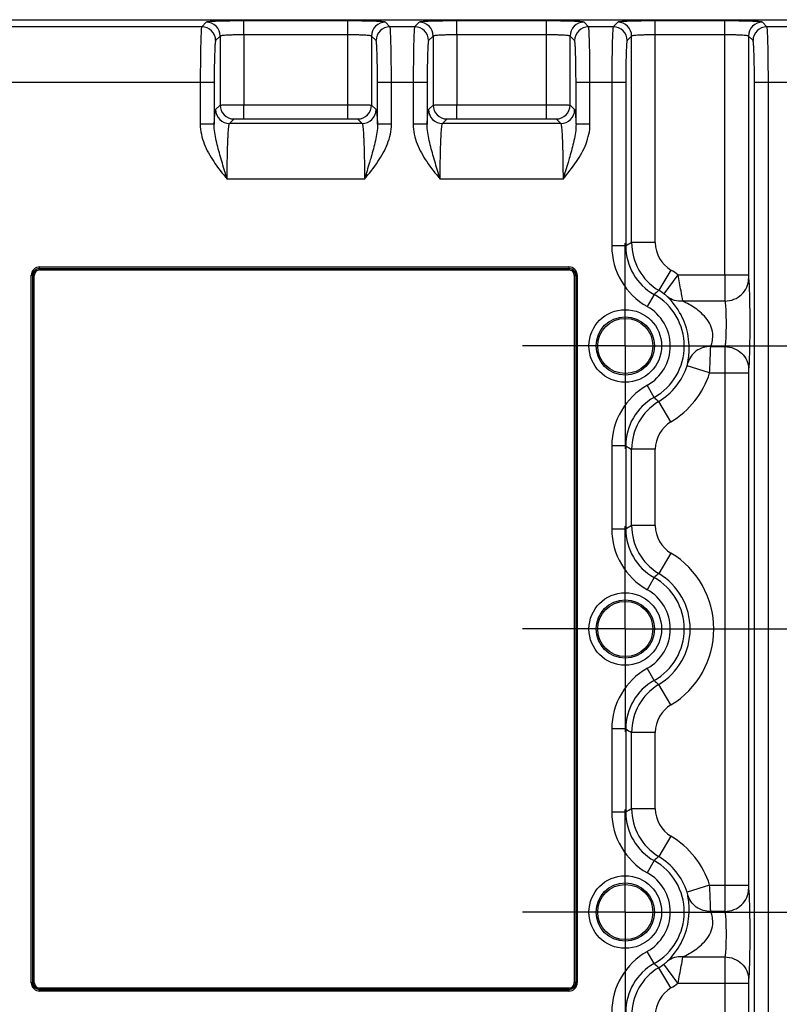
# Model space of a CAD drawing. Header units: inches. Extents: x 0 to 34, y 0 to 22.
# Tile 76 of 145: x 12.5 to 14.6, y 3.8 to 6.6. Entities that reach past the tile are written whole.
import ezdxf

# ---------------------------------------------------------------- set-up
doc = ezdxf.new("R2010")
doc.units = ezdxf.units.IN
doc.header["$LTSCALE"] = 1.87
doc.header["$MEASUREMENT"] = 0
doc.linetypes.add('CENTER', pattern=[0.6, 0.375, -0.075, 0.075, -0.075])
doc.layers.get('0').update_dxf_attribs({"linetype": 'CONTINUOUS'})
doc.layers.add('02___PRT_ALL_AXES', color=7, linetype='CONTINUOUS')
doc.layers.add('DIMENSIONS', color=7, linetype='CONTINUOUS')
doc.styles.get("Standard").update_dxf_attribs({"font": 'txt', "width": 0.8})
doc.dimstyles.new('DIMSTYLE_2', dxfattribs={"dimtxt": 0.125, "dimasz": 0.18, "dimexe": 0.125, "dimexo": 0.0625, "dimgap": 0.0625, "dimtad": 0, "dimtih": 1, "dimtoh": 1, "dimzin": 4, "dimdsep": 46, "dimtxsty": 'STANDARD', "dimblk": '_FILLED', "dimblk1": '_FILLED', "dimblk2": '_FILLED', "dimcen": 0.09, "dimadec": 0, "dimazin": 0, "dimtp": 0.01, "dimtm": 0.01, "dimtfac": 1, "dimtofl": 0, "dimtmove": 0, "dimatfit": 3, "dimldrblk": '_FILLED', "dimfxl": 1, "dimtolj": 1, "dimtzin": 4, "dimarcsym": 0})

# ---------------------------------------------------------------- blocks, each defined once
blk = doc.blocks.new('_FILLED')
at = {"color": 0, "linetype": 'BYBLOCK'}
blk.add_solid([(0, 0), (-1, 0.174), (-1, -0.174)], dxfattribs=at)
blk = doc.blocks.new('*D11')
at = {"layer": 'DIMENSIONS', "color": 2, "linetype": 'CONTINUOUS'}
for p, q in [((11.287, 4.6696), (11.287, 0.7838)), ((24.2338, 3.1965), (24.2338, 0.7838)), ((11.287, 0.9088), (17.0354, 0.9088)), ((24.2338, 0.9088), (18.4854, 0.9088))]:
    blk.add_line(p, q, dxfattribs=at)
at = {"layer": 'DIMENSIONS', "color": 2, "linetype": 'CONTINUOUS', "xscale": 0.18, "yscale": 0.18, "zscale": 0.18, "rotation": 180}
blk.add_blockref('_FILLED', (11.287, 0.9088), dxfattribs=at)
at = {"layer": 'DIMENSIONS', "color": 2, "linetype": 'CONTINUOUS', "xscale": 0.18, "yscale": 0.18, "zscale": 0.18}
blk.add_blockref('_FILLED', (24.2338, 0.9088), dxfattribs=at)
at = {"layer": 'DIMENSIONS', "color": 2, "linetype": 'CONTINUOUS', "insert": (17.7604, 0.9713), "char_height": 0.125, "width": 1.325, "attachment_point": 2, "line_spacing_factor": 0.9}
blk.add_mtext('12.95{\\Ftxt.shx;\\W1.000000;\\H0.125000; }[328.9]', dxfattribs=at)

msp = doc.modelspace()

# ---------------------------------------------------------------- linework, layer by layer
at = {"color": 7, "linetype": 'CONTINUOUS'}
for p, q in [((12.4449, 6.6152), (24.1229, 6.6152)), ((13.0014, 6.5953), (12.4449, 6.5953)), ((13.0142, 6.6081), (13.0014, 6.5953)), ((13.1204, 6.5723), (13.1204, 6.6117)), ((13.4145, 6.6117), (13.1204, 6.6117)), ((13.4145, 6.3747), (13.4145, 6.6117)), ((13.5335, 6.5953), (13.5207, 6.6081)), ((13.6032, 6.5953), (13.5335, 6.5953)), ((13.6159, 6.6081), (13.6032, 6.5953)), ((13.7222, 6.5723), (13.7222, 6.6117)), ((13.9755, 6.6117), (13.7222, 6.6117)), ((13.9755, 6.3354), (13.9755, 6.6117)), ((14.0945, 6.5953), (14.0818, 6.6081)), ((14.1642, 6.5953), (14.0945, 6.5953)), ((14.177, 6.6081), (14.1642, 6.5953)), ((14.2832, 5.9852), (14.2832, 6.6117)), ((14.4797, 6.6117), (14.2832, 6.6117)), ((14.4797, 5.8943), (14.4797, 6.6117)), ((14.5987, 6.5953), (14.5859, 6.6081)), ((14.6684, 6.5953), (14.5987, 6.5953)), ((13.0535, 6.5687), (13.0408, 6.556)), ((13.0535, 6.5687), (13.0535, 6.3738)), ((13.1204, 6.5723), (13.1204, 6.3747)), ((13.4145, 6.5723), (13.1204, 6.5723)), ((13.4814, 6.5687), (13.4814, 6.3738)), ((13.4941, 6.556), (13.4814, 6.5687)), ((13.6553, 6.5687), (13.6425, 6.556)), ((13.6553, 6.5687), (13.6553, 6.3738)), ((13.7222, 6.5723), (13.7222, 6.3747)), ((13.9755, 6.5723), (13.7222, 6.5723)), ((14.0424, 6.3738), (14.0424, 6.5687)), ((14.0552, 6.556), (14.0424, 6.5687)), ((14.2163, 6.5687), (14.2036, 6.556)), ((14.2163, 5.9852), (14.2163, 6.5687)), ((14.4797, 6.5723), (14.2832, 6.5723)), ((14.5466, 6.5687), (14.5466, 5.8943)), ((14.5593, 6.556), (14.5466, 6.5687)), ((13.0368, 6.438), (12.4449, 6.438)), ((12.9974, 6.438), (12.9974, 6.3197)), ((13.0368, 6.438), (13.0368, 6.3197)), ((13.4981, 6.3197), (13.4981, 6.438)), ((13.6386, 6.438), (13.4981, 6.438)), ((13.5375, 6.3197), (13.5375, 6.438)), ((13.5992, 6.438), (13.5992, 6.3197)), ((13.6386, 6.438), (13.6386, 6.3197)), ((14.0591, 6.3197), (14.0591, 6.438)), ((14.1996, 6.438), (14.0591, 6.438)), ((14.0985, 6.3197), (14.0985, 6.438)), ((14.1602, 6.438), (14.1602, 5.9756)), ((14.1996, 6.438), (14.1996, 5.9756)), ((14.5633, 3.3482), (14.5633, 6.438)), ((14.7037, 6.438), (14.5633, 6.438)), ((14.6026, 3.3482), (14.6026, 6.438)), ((13.0408, 6.3611), (13.0535, 6.3738)), ((13.1204, 6.3354), (13.1204, 6.3747)), ((13.1204, 6.3747), (13.4145, 6.3747)), ((13.4145, 6.3354), (13.4145, 6.3747)), ((13.4814, 6.3738), (13.4941, 6.3611)), ((13.6425, 6.3611), (13.6553, 6.3738)), ((13.7222, 6.3354), (13.7222, 6.3747)), ((13.7222, 6.3747), (13.9755, 6.3747)), ((14.0424, 6.3738), (14.0552, 6.3611)), ((13.0368, 6.3197), (12.9974, 6.3197)), ((13.0801, 6.3217), (13.0929, 6.3345)), ((13.4548, 6.3217), (13.0801, 6.3217)), ((13.1204, 6.3354), (13.4145, 6.3354)), ((13.442, 6.3345), (13.4548, 6.3217)), ((13.5375, 6.3197), (13.4981, 6.3197)), ((13.6386, 6.3197), (13.5992, 6.3197)), ((13.6819, 6.3217), (13.6946, 6.3345)), ((14.0158, 6.3217), (13.6819, 6.3217)), ((13.7222, 6.3354), (13.9755, 6.3354)), ((14.0031, 6.3345), (14.0158, 6.3217)), ((14.0985, 6.3197), (14.0591, 6.3197)), ((13.4614, 6.1643), (13.0735, 6.1643)), ((14.0224, 6.1643), (13.6753, 6.1643)), ((14.2832, 5.9852), (14.2163, 5.9852)), ((14.1996, 5.9756), (14.1602, 5.9756)), ((12.5436, 5.9124), (12.5436, 5.9164)), ((12.5436, 5.9164), (14.0392, 5.9164)), ((12.5436, 5.9124), (12.5442, 5.9119)), ((12.5436, 5.9124), (14.0392, 5.9124)), ((12.5442, 5.9079), (12.5442, 5.9119)), ((12.5442, 5.9119), (14.0386, 5.9119)), ((12.5442, 5.9079), (14.0386, 5.9079)), ((14.0392, 5.9124), (14.0386, 5.9119)), ((14.0386, 5.9119), (14.0386, 5.9079)), ((14.0392, 5.9164), (14.0392, 5.9124)), ((14.3271, 5.9076), (14.2927, 5.8503)), ((12.52, 3.8933), (12.52, 5.8928)), ((12.52, 5.8928), (12.524, 5.8928)), ((12.524, 3.8933), (12.524, 5.8928)), ((12.524, 5.8928), (12.5245, 5.8922)), ((12.5245, 3.8939), (12.5245, 5.8922)), ((12.5245, 5.8922), (12.5285, 5.8922)), ((12.5285, 3.8939), (12.5285, 5.8922)), ((14.0543, 5.8922), (14.0543, 3.8939)), ((14.0543, 5.8922), (14.0582, 5.8922)), ((14.0588, 5.8928), (14.0582, 5.8922)), ((14.0582, 5.8922), (14.0582, 3.8939)), ((14.0588, 5.8928), (14.0588, 3.8933)), ((14.0588, 5.8928), (14.0627, 5.8928)), ((14.0627, 5.8928), (14.0627, 3.8933)), ((14.3471, 5.8943), (14.3073, 5.8405)), ((14.3471, 5.8943), (14.5466, 5.8943)), ((14.2799, 5.8384), (14.2606, 5.8041)), ((14.48, 5.8199), (14.3607, 5.8199)), ((14.4397, 5.6912), (14.48, 5.6912)), ((14.48, 5.6912), (14.4797, 5.6169)), ((14.4367, 5.6169), (14.373, 5.6372)), ((14.5469, 5.628), (14.5466, 5.6169)), ((14.4367, 5.6169), (14.5466, 5.6169)), ((14.4797, 5.6169), (14.4797, 4.1693)), ((14.5466, 5.6169), (14.5466, 4.1693)), ((14.2799, 5.5477), (14.2606, 5.582)), ((14.3271, 5.4785), (14.2927, 5.5358)), ((14.1602, 5.4105), (14.1602, 5.1756)), ((14.1996, 5.4105), (14.1602, 5.4105)), ((14.1996, 5.4105), (14.1996, 5.1756)), ((14.2163, 5.1852), (14.2163, 5.4009)), ((14.2832, 5.4009), (14.2163, 5.4009)), ((14.2832, 5.1852), (14.2832, 5.4009)), ((14.2832, 5.1852), (14.2163, 5.1852)), ((14.1996, 5.1756), (14.1602, 5.1756)), ((14.3271, 5.1076), (14.2927, 5.0503)), ((14.2799, 5.0384), (14.2606, 5.0041)), ((14.2799, 4.7477), (14.2606, 4.782)), ((14.3271, 4.6785), (14.2927, 4.7358)), ((14.1602, 4.6105), (14.1602, 4.3756)), ((14.1996, 4.6105), (14.1602, 4.6105)), ((14.1996, 4.6105), (14.1996, 4.3756)), ((14.2163, 4.3852), (14.2163, 4.6009)), ((14.2832, 4.6009), (14.2163, 4.6009)), ((14.2832, 4.3852), (14.2832, 4.6009)), ((14.1996, 4.3756), (14.1602, 4.3756)), ((14.2832, 4.3852), (14.2163, 4.3852)), ((14.3271, 4.3076), (14.2927, 4.2503)), ((14.2799, 4.2384), (14.2606, 4.2041)), ((14.4367, 4.1693), (14.373, 4.1489)), ((14.4367, 4.1693), (14.5466, 4.1693)), ((14.48, 4.0949), (14.4397, 4.0949)), ((14.2799, 3.9477), (14.2606, 3.982)), ((14.3607, 3.9662), (14.48, 3.9662)), ((14.48, 3.9662), (14.4797, 3.8919)), ((14.3271, 3.8785), (14.2927, 3.9358)), ((14.3471, 3.8919), (14.3073, 3.9456)), ((14.5469, 3.903), (14.5466, 3.8919)), ((12.524, 3.8933), (12.52, 3.8933)), ((12.524, 3.8933), (12.5245, 3.8939)), ((12.5285, 3.8939), (12.5245, 3.8939)), ((12.5436, 3.8737), (12.5442, 3.8743)), ((12.5436, 3.8698), (12.5436, 3.8737)), ((14.0392, 3.8737), (12.5436, 3.8737)), ((14.0392, 3.8698), (12.5436, 3.8698)), ((12.5442, 3.8743), (12.5442, 3.8782)), ((14.0386, 3.8782), (12.5442, 3.8782)), ((14.0386, 3.8743), (12.5442, 3.8743)), ((14.0386, 3.8782), (14.0386, 3.8743)), ((14.0392, 3.8737), (14.0386, 3.8743)), ((14.0392, 3.8737), (14.0392, 3.8698)), ((14.0582, 3.8939), (14.0543, 3.8939)), ((14.0588, 3.8933), (14.0582, 3.8939)), ((14.0627, 3.8933), (14.0588, 3.8933)), ((14.3471, 3.8919), (14.4797, 3.8919)), ((14.4797, 3.8919), (14.4797, 3.1744)), ((14.4797, 3.8919), (14.5466, 3.8919)), ((14.5466, 3.8919), (14.5466, 3.2174))]:
    msp.add_line(p, q, dxfattribs=at)
for centre, radius in [((14.1983, 5.6931), 0.1025), ((14.1983, 5.6931), 0.0824), ((14.1983, 5.6931), 0.0779), ((14.1983, 4.8931), 0.1025), ((14.1983, 4.8931), 0.0824), ((14.1983, 4.8931), 0.0779), ((14.1983, 4.0931), 0.1025), ((14.1983, 4.0931), 0.0824), ((14.1983, 4.0931), 0.0779)]:
    msp.add_circle(centre, radius, dxfattribs=at)
for centre, radius, start, end in [((13.0014, 6.5559), 0.0394, 0.0842, 89.9158), ((13.0141, 6.5687), 0.0394, 0.0842, 89.9158), ((13.5208, 6.5687), 0.0394, 90.0842, 179.9158), ((13.5335, 6.5559), 0.0394, 90.0842, 179.9158), ((13.6031, 6.5559), 0.0394, 0.0842, 89.9158), ((13.6159, 6.5687), 0.0394, 0.0842, 89.9158), ((14.0818, 6.5687), 0.0394, 90.0842, 179.9158), ((14.0946, 6.5559), 0.0394, 90.0842, 179.9158), ((14.1642, 6.5559), 0.0394, 0.0842, 89.9158), ((14.1769, 6.5687), 0.0394, 0.0842, 89.9158), ((14.586, 6.5687), 0.0394, 90.0842, 179.9158), ((14.5987, 6.5559), 0.0394, 90.0842, 179.9158), ((13.0929, 6.3739), 0.0394, 180.0842, 269.9158), ((13.442, 6.3739), 0.0394, 270.0842, 359.9158), ((13.6947, 6.3739), 0.0394, 180.0842, 269.9158), ((14.003, 6.3739), 0.0394, 270.0842, 359.9158), ((13.0802, 6.3611), 0.0394, 180.0842, 269.9158), ((13.4547, 6.3611), 0.0394, 270.0842, 359.9158), ((13.6819, 6.3611), 0.0394, 180.0842, 269.9158), ((14.0158, 6.3611), 0.0394, 270.0842, 359.9158), ((14.8727, 4.8254), 1.3327, 119.5077, 120.3373), ((14.3738, 5.9853), 0.1575, 180.0164, 239.0002), ((14.3737, 5.9852), 0.0905, 180.0025, 239.0141), ((14.357, 5.9756), 0.1967, 180, 240.6758), ((14.3569, 5.9756), 0.1573, 179.9856, 240.696), ((12.5442, 5.8922), 0.0196, 90.0329, 179.9671), ((14.0386, 5.8922), 0.0196, 0.0329, 89.9671), ((14.1983, 5.6931), 0.2503, 53.5019, 59.0166), ((14.6562, 5.4481), 0.5421, 132.1036, 133.95), ((14.1983, 5.6931), 0.1834, 53.5019, 59.0166), ((14.1983, 5.6931), 0.1667, 299.329, 60.6709), ((14.1983, 5.6931), 0.1273, 299.3242, 60.6758), ((14.1983, 5.6931), 0.1834, 300.9834, 342.2742), ((14.1983, 5.6931), 0.2503, 300.9834, 342.2742), ((14.357, 5.4105), 0.1967, 119.3242, 180), ((14.3569, 5.4106), 0.1573, 119.304, 180.0142), ((14.6562, 5.9381), 0.5421, 226.0508, 227.8971), ((14.3738, 5.4009), 0.1575, 120.9998, 179.9836), ((14.3737, 5.4009), 0.0905, 120.9859, 179.9975), ((14.8727, 6.5607), 1.3327, 239.6615, 240.4911), ((14.8727, 4.0254), 1.3327, 119.5077, 120.3373), ((14.3738, 5.1853), 0.1575, 180.0164, 239.0002), ((14.3737, 5.1852), 0.0905, 180.0025, 239.0141), ((14.357, 5.1756), 0.1967, 180, 240.6758), ((14.3569, 5.1756), 0.1573, 179.9856, 240.696), ((14.1983, 4.8931), 0.2503, 300.9834, 59.0166), ((14.6562, 4.6481), 0.5421, 132.1036, 133.9499), ((14.1983, 4.8931), 0.1667, 299.329, 60.6709), ((14.1983, 4.8931), 0.1834, 300.9834, 59.0166), ((14.1983, 4.8931), 0.1273, 299.3242, 60.6758), ((14.357, 4.6105), 0.1967, 119.3242, 180), ((14.3569, 4.6106), 0.1573, 119.304, 180.0142), ((14.3738, 4.6009), 0.1575, 120.9998, 179.9836), ((14.6562, 5.1381), 0.5421, 226.0507, 227.8971), ((14.3737, 4.6009), 0.0905, 120.9859, 179.9975), ((14.8727, 5.7607), 1.3327, 239.6615, 240.4911), ((14.357, 4.3756), 0.1967, 180, 240.6758), ((14.8727, 3.2254), 1.3327, 119.5077, 120.3373), ((14.3569, 4.3756), 0.1573, 179.9856, 240.696), ((14.3738, 4.3853), 0.1575, 180.0164, 239.0002), ((14.3737, 4.3852), 0.0905, 180.0025, 239.0141), ((14.1983, 4.0931), 0.2503, 17.7258, 59.0166), ((14.6562, 3.8481), 0.5421, 132.1036, 133.9499), ((14.1983, 4.0931), 0.1667, 299.329, 60.671), ((14.1983, 4.0931), 0.1834, 17.7258, 59.0166), ((14.1983, 4.0931), 0.1273, 299.3242, 60.6758), ((14.357, 3.8105), 0.1967, 119.3242, 180), ((14.3569, 3.8106), 0.1573, 119.304, 180.0142), ((14.3738, 3.8009), 0.1575, 120.9998, 179.9836), ((14.6562, 4.3381), 0.5421, 226.0508, 227.8972), ((14.1983, 4.0931), 0.1834, 300.9834, 306.4981), ((12.5442, 3.8939), 0.0196, 180.0329, 269.9671), ((14.0386, 3.8939), 0.0196, 270.0329, 359.9671), ((14.3737, 3.8009), 0.0905, 120.9859, 179.9975), ((14.1983, 4.0931), 0.2503, 300.9834, 306.4993)]:
    msp.add_arc(centre, radius, start, end, dxfattribs=at)
for points, knots in [([(13.0014, 6.5953), (13.0012, 6.595), (13.001, 6.5936), (13.0005, 6.591), (13.0002, 6.5868), (12.9997, 6.5787), (12.9991, 6.5654), (12.9985, 6.546), (12.9981, 6.5227), (12.9976, 6.4862), (12.9974, 6.4576), (12.9974, 6.438)], [0, 0, 0, 0, 0.00833, 0.025579, 0.051709, 0.086556, 0.180987, 0.305506, 0.455459, 0.625426, 1, 1, 1, 1]), ([(13.1204, 6.6117), (13.1071, 6.6117), (13.0878, 6.6116), (13.0632, 6.6111), (13.0475, 6.6107), (13.0344, 6.6102), (13.0245, 6.6096), (13.0183, 6.6091), (13.0153, 6.6085), (13.0144, 6.6083), (13.0142, 6.6081)], [0, 0, 0, 0, 0.374348, 0.544209, 0.694075, 0.818536, 0.912959, 0.974019, 0.99139, 1, 1, 1, 1]), ([(13.5207, 6.6081), (13.5205, 6.6083), (13.5196, 6.6085), (13.5166, 6.6091), (13.5104, 6.6096), (13.5005, 6.6102), (13.4874, 6.6107), (13.4717, 6.6111), (13.4471, 6.6116), (13.4278, 6.6117), (13.4145, 6.6117)], [0, 0, 0, 0, 0.0086, 0.025971, 0.087041, 0.181466, 0.305925, 0.455789, 0.62565, 1, 1, 1, 1]), ([(13.5375, 6.438), (13.5375, 6.4576), (13.5373, 6.4862), (13.5368, 6.5227), (13.5364, 6.546), (13.5358, 6.5654), (13.5352, 6.5787), (13.5347, 6.5868), (13.5344, 6.591), (13.5339, 6.5936), (13.5337, 6.595), (13.5335, 6.5953)], [0, 0, 0, 0, 0.374574, 0.544541, 0.694494, 0.819013, 0.913444, 0.948291, 0.974421, 0.99167, 1, 1, 1, 1]), ([(13.6032, 6.5953), (13.6029, 6.595), (13.6027, 6.5936), (13.6023, 6.591), (13.602, 6.5868), (13.6014, 6.5787), (13.6009, 6.5654), (13.6003, 6.546), (13.5998, 6.5227), (13.5994, 6.4862), (13.5992, 6.4576), (13.5992, 6.438)], [0, 0, 0, 0, 0.00833, 0.025579, 0.051709, 0.086556, 0.180987, 0.305506, 0.455459, 0.625426, 1, 1, 1, 1]), ([(13.7222, 6.6117), (13.7089, 6.6117), (13.6896, 6.6116), (13.665, 6.6111), (13.6492, 6.6107), (13.6361, 6.6102), (13.6263, 6.6096), (13.6201, 6.6091), (13.6171, 6.6085), (13.6162, 6.6083), (13.6159, 6.6081)], [0, 0, 0, 0, 0.374348, 0.544209, 0.694075, 0.818536, 0.912959, 0.974019, 0.99139, 1, 1, 1, 1]), ([(14.0818, 6.6081), (14.0815, 6.6083), (14.0806, 6.6085), (14.0776, 6.6091), (14.0714, 6.6096), (14.0616, 6.6102), (14.0485, 6.6107), (14.0327, 6.6111), (14.0081, 6.6116), (13.9888, 6.6117), (13.9755, 6.6117)], [0, 0, 0, 0, 0.008608, 0.025979, 0.08704, 0.181464, 0.305924, 0.45579, 0.62565, 1, 1, 1, 1]), ([(14.0985, 6.438), (14.0985, 6.4576), (14.0984, 6.4862), (14.0979, 6.5227), (14.0974, 6.546), (14.0968, 6.5654), (14.0963, 6.5787), (14.0957, 6.5868), (14.0954, 6.591), (14.095, 6.5936), (14.0948, 6.595), (14.0945, 6.5953)], [0, 0, 0, 0, 0.374574, 0.544541, 0.694494, 0.819013, 0.913444, 0.948291, 0.974421, 0.99167, 1, 1, 1, 1]), ([(14.1642, 6.5953), (14.164, 6.595), (14.1638, 6.5936), (14.1633, 6.591), (14.163, 6.5868), (14.1625, 6.5787), (14.1619, 6.5654), (14.1613, 6.546), (14.1609, 6.5227), (14.1604, 6.4862), (14.1602, 6.4576), (14.1602, 6.438)], [0, 0, 0, 0, 0.00833, 0.025579, 0.051709, 0.086556, 0.180987, 0.305506, 0.455459, 0.625426, 1, 1, 1, 1]), ([(14.2832, 6.6117), (14.2699, 6.6117), (14.2506, 6.6116), (14.226, 6.6111), (14.2103, 6.6107), (14.1972, 6.6102), (14.1873, 6.6096), (14.1811, 6.6091), (14.1781, 6.6085), (14.1772, 6.6083), (14.177, 6.6081)], [0, 0, 0, 0, 0.374347, 0.54421, 0.694075, 0.818534, 0.912958, 0.974027, 0.991399, 1, 1, 1, 1]), ([(14.5859, 6.6081), (14.5857, 6.6083), (14.5847, 6.6085), (14.5818, 6.6091), (14.5756, 6.6096), (14.5657, 6.6102), (14.5526, 6.6107), (14.5369, 6.6111), (14.5123, 6.6116), (14.493, 6.6117), (14.4797, 6.6117)], [0, 0, 0, 0, 0.0086, 0.025971, 0.087041, 0.181466, 0.305925, 0.455789, 0.62565, 1, 1, 1, 1]), ([(14.6026, 6.438), (14.6026, 6.4576), (14.6025, 6.4862), (14.602, 6.5227), (14.6016, 6.546), (14.601, 6.5654), (14.6004, 6.5787), (14.5999, 6.5868), (14.5995, 6.591), (14.5991, 6.5936), (14.5989, 6.595), (14.5987, 6.5953)], [0, 0, 0, 0, 0.374574, 0.544541, 0.694494, 0.819013, 0.913444, 0.948291, 0.974421, 0.99167, 1, 1, 1, 1]), ([(13.1204, 6.5723), (13.112, 6.5723), (13.0999, 6.5722), (13.0844, 6.5718), (13.0744, 6.5714), (13.0663, 6.5708), (13.0599, 6.5703), (13.0561, 6.5696), (13.0538, 6.5693), (13.0535, 6.5687)], [0, 0, 0, 0, 0.373683, 0.543236, 0.692843, 0.817141, 0.911575, 0.972957, 1, 1, 1, 1]), ([(13.4814, 6.5687), (13.4811, 6.5693), (13.4788, 6.5696), (13.475, 6.5703), (13.4686, 6.5708), (13.4605, 6.5714), (13.4505, 6.5718), (13.435, 6.5722), (13.4229, 6.5723), (13.4145, 6.5723)], [0, 0, 0, 0, 0.027055, 0.088463, 0.182905, 0.307206, 0.456809, 0.62635, 1, 1, 1, 1]), ([(13.7222, 6.5723), (13.7138, 6.5723), (13.7016, 6.5722), (13.6861, 6.5718), (13.6762, 6.5714), (13.668, 6.5708), (13.6617, 6.5703), (13.6579, 6.5696), (13.6556, 6.5693), (13.6553, 6.5687)], [0, 0, 0, 0, 0.373683, 0.543236, 0.692843, 0.817141, 0.911575, 0.972957, 1, 1, 1, 1]), ([(14.0424, 6.5687), (14.0421, 6.5693), (14.0398, 6.5696), (14.036, 6.5703), (14.0297, 6.5708), (14.0215, 6.5714), (14.0116, 6.5718), (13.9961, 6.5722), (13.9839, 6.5723), (13.9755, 6.5723)], [0, 0, 0, 0, 0.027044, 0.08843, 0.182865, 0.307165, 0.45677, 0.62632, 1, 1, 1, 1]), ([(14.2832, 6.5723), (14.2748, 6.5723), (14.2627, 6.5722), (14.2472, 6.5718), (14.2372, 6.5714), (14.2291, 6.5708), (14.2227, 6.5703), (14.2189, 6.5696), (14.2166, 6.5693), (14.2163, 6.5687)], [0, 0, 0, 0, 0.373652, 0.543197, 0.692801, 0.817102, 0.911543, 0.972946, 1, 1, 1, 1]), ([(14.5466, 6.5687), (14.5463, 6.5693), (14.544, 6.5696), (14.5402, 6.5703), (14.5338, 6.5708), (14.5256, 6.5714), (14.5157, 6.5718), (14.5002, 6.5722), (14.4881, 6.5723), (14.4797, 6.5723)], [0, 0, 0, 0, 0.027055, 0.088463, 0.182905, 0.307206, 0.456809, 0.62635, 1, 1, 1, 1]), ([(13.0408, 6.556), (13.0405, 6.5558), (13.0403, 6.5547), (13.0399, 6.5527), (13.0396, 6.5496), (13.039, 6.5435), (13.0385, 6.5335), (13.0379, 6.519), (13.0374, 6.5015), (13.0369, 6.4742), (13.0368, 6.4527), (13.0368, 6.438)], [0, 0, 0, 0, 0.008602, 0.025973, 0.052171, 0.087053, 0.181488, 0.305952, 0.455816, 0.625674, 1, 1, 1, 1]), ([(13.4981, 6.438), (13.4981, 6.4527), (13.498, 6.4742), (13.4975, 6.5015), (13.497, 6.519), (13.4964, 6.5335), (13.4959, 6.5435), (13.4953, 6.5496), (13.495, 6.5527), (13.4946, 6.5547), (13.4944, 6.5558), (13.4941, 6.556)], [0, 0, 0, 0, 0.374326, 0.544184, 0.694048, 0.818512, 0.912947, 0.947829, 0.974027, 0.991398, 1, 1, 1, 1]), ([(13.6425, 6.556), (13.6423, 6.5558), (13.6421, 6.5547), (13.6417, 6.5527), (13.6413, 6.5496), (13.6408, 6.5435), (13.6402, 6.5335), (13.6397, 6.519), (13.6392, 6.5015), (13.6387, 6.4742), (13.6386, 6.4527), (13.6386, 6.438)], [0, 0, 0, 0, 0.008602, 0.025973, 0.052171, 0.087053, 0.181488, 0.305952, 0.455816, 0.625674, 1, 1, 1, 1]), ([(14.0591, 6.438), (14.0591, 6.4527), (14.059, 6.4742), (14.0585, 6.5015), (14.058, 6.519), (14.0575, 6.5335), (14.0569, 6.5435), (14.0564, 6.5496), (14.056, 6.5527), (14.0556, 6.5547), (14.0554, 6.5558), (14.0552, 6.556)], [0, 0, 0, 0, 0.374326, 0.544184, 0.694048, 0.818512, 0.912947, 0.947829, 0.974027, 0.991398, 1, 1, 1, 1]), ([(14.2036, 6.556), (14.2033, 6.5558), (14.2031, 6.5547), (14.2027, 6.5527), (14.2024, 6.5496), (14.2018, 6.5435), (14.2013, 6.5335), (14.2007, 6.519), (14.2002, 6.5015), (14.1997, 6.4742), (14.1996, 6.4527), (14.1996, 6.438)], [0, 0, 0, 0, 0.008602, 0.025973, 0.052171, 0.087053, 0.181488, 0.305952, 0.455816, 0.625674, 1, 1, 1, 1]), ([(14.5633, 6.438), (14.5633, 6.4527), (14.5632, 6.4742), (14.5627, 6.5015), (14.5622, 6.519), (14.5616, 6.5335), (14.5611, 6.5435), (14.5605, 6.5496), (14.5602, 6.5527), (14.5598, 6.5547), (14.5596, 6.5558), (14.5593, 6.556)], [0, 0, 0, 0, 0.374326, 0.544184, 0.694048, 0.818512, 0.912947, 0.947829, 0.974027, 0.991398, 1, 1, 1, 1]), ([(13.0535, 6.3738), (13.054, 6.374), (13.056, 6.3739), (13.06, 6.3743), (13.0663, 6.3743), (13.0783, 6.3746), (13.0966, 6.3747), (13.112, 6.3747), (13.1204, 6.3747)], [0, 0, 0, 0, 0.025236, 0.086208, 0.180668, 0.305244, 0.625303, 1, 1, 1, 1]), ([(13.4145, 6.3747), (13.4229, 6.3747), (13.4384, 6.3747), (13.4567, 6.3746), (13.4687, 6.3743), (13.4749, 6.3743), (13.4789, 6.3739), (13.4809, 6.374), (13.4814, 6.3738)], [0, 0, 0, 0, 0.374834, 0.69494, 0.819507, 0.913939, 0.974815, 1, 1, 1, 1]), ([(13.6553, 6.3738), (13.6558, 6.374), (13.6578, 6.3739), (13.6618, 6.3743), (13.668, 6.3743), (13.68, 6.3746), (13.6983, 6.3747), (13.7138, 6.3747), (13.7222, 6.3747)], [0, 0, 0, 0, 0.025236, 0.086208, 0.180668, 0.305244, 0.625303, 1, 1, 1, 1]), ([(13.9755, 6.3747), (13.9839, 6.3747), (13.9994, 6.3747), (14.0177, 6.3746), (14.0297, 6.3743), (14.0359, 6.3743), (14.0399, 6.3739), (14.0419, 6.374), (14.0424, 6.3738)], [0, 0, 0, 0, 0.374697, 0.694756, 0.819332, 0.913792, 0.974764, 1, 1, 1, 1]), ([(13.0368, 6.3197), (13.037, 6.3254), (13.0375, 6.3353), (13.0385, 6.3479), (13.0393, 6.3557), (13.0401, 6.3595), (13.0405, 6.3608), (13.0408, 6.3611)], [0, 0, 0, 0, 0.407108, 0.713666, 0.912182, 0.969732, 1, 1, 1, 1]), ([(13.4941, 6.3611), (13.4944, 6.3608), (13.4948, 6.3595), (13.4956, 6.3557), (13.4964, 6.3479), (13.4974, 6.3353), (13.4979, 6.3254), (13.4981, 6.3197)], [0, 0, 0, 0, 0.030243, 0.087773, 0.2862, 0.592784, 1, 1, 1, 1]), ([(13.6386, 6.3197), (13.6388, 6.3254), (13.6393, 6.3353), (13.6403, 6.3479), (13.641, 6.3557), (13.6419, 6.3595), (13.6422, 6.3608), (13.6425, 6.3611)], [0, 0, 0, 0, 0.407108, 0.713666, 0.912182, 0.969732, 1, 1, 1, 1]), ([(14.0552, 6.3611), (14.0555, 6.3608), (14.0558, 6.3595), (14.0567, 6.3557), (14.0574, 6.3479), (14.0584, 6.3353), (14.0589, 6.3254), (14.0591, 6.3197)], [0, 0, 0, 0, 0.030243, 0.087773, 0.2862, 0.592784, 1, 1, 1, 1]), ([(12.9974, 6.3197), (12.9974, 6.3008), (13.0061, 6.2629), (13.0249, 6.2299), (13.0355, 6.2142)], [0, 0, 0, 0, 0.499261, 1, 1, 1, 1]), ([(13.0547, 6.2272), (13.0503, 6.2424), (13.042, 6.2727), (13.0366, 6.3041), (13.0368, 6.3197)], [0, 0, 0, 0, 0.505256, 1, 1, 1, 1]), ([(13.0735, 6.1643), (13.0735, 6.184), (13.0737, 6.2126), (13.0745, 6.2491), (13.0753, 6.2724), (13.0763, 6.2918), (13.0772, 6.3051), (13.0781, 6.3132), (13.0787, 6.3174), (13.0793, 6.32), (13.0797, 6.3214), (13.0801, 6.3217)], [0, 0, 0, 0, 0.374112, 0.543826, 0.693594, 0.817927, 0.912343, 0.947244, 0.973528, 0.991043, 1, 1, 1, 1]), ([(13.0929, 6.3345), (13.093, 6.3346), (13.0939, 6.3346), (13.0955, 6.3349), (13.0981, 6.335), (13.103, 6.3352), (13.1106, 6.3353), (13.117, 6.3354), (13.1204, 6.3354)], [0, 0, 0, 0, 0.025828, 0.086957, 0.181409, 0.30587, 0.625603, 1, 1, 1, 1]), ([(13.4145, 6.3354), (13.4179, 6.3354), (13.4243, 6.3353), (13.4319, 6.3352), (13.4368, 6.335), (13.4394, 6.3349), (13.441, 6.3346), (13.4419, 6.3346), (13.442, 6.3345)], [0, 0, 0, 0, 0.374369, 0.694116, 0.818613, 0.913073, 0.974137, 1, 1, 1, 1]), ([(13.4548, 6.3217), (13.4552, 6.3214), (13.4556, 6.32), (13.4562, 6.3174), (13.4568, 6.3132), (13.4577, 6.3051), (13.4586, 6.2918), (13.4596, 6.2724), (13.4604, 6.2491), (13.4612, 6.2126), (13.4614, 6.184), (13.4614, 6.1643)], [0, 0, 0, 0, 0.008951, 0.026459, 0.052736, 0.087621, 0.182012, 0.306323, 0.456087, 0.625824, 1, 1, 1, 1]), ([(13.4981, 6.3197), (13.4983, 6.3041), (13.4929, 6.2727), (13.4846, 6.2424), (13.4802, 6.2271)], [0, 0, 0, 0, 0.494721, 1, 1, 1, 1]), ([(13.4994, 6.2142), (13.51, 6.2299), (13.5288, 6.263), (13.5375, 6.3009), (13.5375, 6.3197)], [0, 0, 0, 0, 0.500856, 1, 1, 1, 1]), ([(13.5992, 6.3197), (13.5992, 6.3008), (13.6078, 6.2629), (13.6267, 6.2299), (13.6372, 6.2142)], [0, 0, 0, 0, 0.499261, 1, 1, 1, 1]), ([(13.6565, 6.2272), (13.6521, 6.2424), (13.6437, 6.2727), (13.6384, 6.3041), (13.6386, 6.3197)], [0, 0, 0, 0, 0.505256, 1, 1, 1, 1]), ([(13.6753, 6.1643), (13.6753, 6.184), (13.6755, 6.2126), (13.6763, 6.2491), (13.6771, 6.2724), (13.678, 6.2918), (13.679, 6.3051), (13.6799, 6.3132), (13.6805, 6.3174), (13.6811, 6.32), (13.6815, 6.3214), (13.6819, 6.3217)], [0, 0, 0, 0, 0.374112, 0.543826, 0.693594, 0.817927, 0.912343, 0.947244, 0.973528, 0.991043, 1, 1, 1, 1]), ([(13.6946, 6.3345), (13.6948, 6.3346), (13.6957, 6.3346), (13.6973, 6.3349), (13.6999, 6.335), (13.7048, 6.3352), (13.7124, 6.3353), (13.7187, 6.3354), (13.7222, 6.3354)], [0, 0, 0, 0, 0.025828, 0.086957, 0.181409, 0.30587, 0.625603, 1, 1, 1, 1]), ([(13.9755, 6.3354), (13.979, 6.3354), (13.9853, 6.3353), (13.9929, 6.3352), (13.9978, 6.335), (14.0004, 6.3349), (14.002, 6.3346), (14.0029, 6.3346), (14.0031, 6.3345)], [0, 0, 0, 0, 0.374397, 0.69413, 0.818591, 0.913043, 0.974172, 1, 1, 1, 1]), ([(14.0158, 6.3217), (14.0162, 6.3214), (14.0166, 6.32), (14.0173, 6.3174), (14.0178, 6.3132), (14.0187, 6.3051), (14.0197, 6.2918), (14.0206, 6.2724), (14.0214, 6.2491), (14.0222, 6.2126), (14.0224, 6.184), (14.0224, 6.1643)], [0, 0, 0, 0, 0.008951, 0.026459, 0.052736, 0.087621, 0.182012, 0.306323, 0.456087, 0.625824, 1, 1, 1, 1]), ([(14.0591, 6.3197), (14.0593, 6.3041), (14.054, 6.2727), (14.0456, 6.2424), (14.0412, 6.2271)], [0, 0, 0, 0, 0.494721, 1, 1, 1, 1]), ([(14.0605, 6.2142), (14.071, 6.2299), (14.0899, 6.263), (14.0985, 6.3009), (14.0985, 6.3197)], [0, 0, 0, 0, 0.500856, 1, 1, 1, 1]), ([(13.0735, 6.1643), (13.0719, 6.1696), (13.0655, 6.1905), (13.0592, 6.2114), (13.0547, 6.2272)], [0, 0, 0, 0, 0.252011, 1, 1, 1, 1]), ([(13.4802, 6.2271), (13.4787, 6.222), (13.4726, 6.201), (13.4663, 6.1801), (13.4614, 6.1643)], [0, 0, 0, 0, 0.247269, 1, 1, 1, 1]), ([(13.6753, 6.1643), (13.6737, 6.1696), (13.6673, 6.1905), (13.661, 6.2114), (13.6565, 6.2272)], [0, 0, 0, 0, 0.252011, 1, 1, 1, 1]), ([(14.0412, 6.2271), (14.0397, 6.222), (14.0336, 6.201), (14.0273, 6.1801), (14.0224, 6.1643)], [0, 0, 0, 0, 0.247269, 1, 1, 1, 1]), ([(12.5436, 5.9164), (12.5376, 5.9164), (12.525, 5.9114), (12.52, 5.8988), (12.52, 5.8928)], [0, 0, 0, 0, 0.499967, 1, 1, 1, 1]), ([(12.524, 5.8928), (12.524, 5.8978), (12.5281, 5.9083), (12.5386, 5.9124), (12.5436, 5.9124)], [0, 0, 0, 0, 0.500298, 1, 1, 1, 1]), ([(12.5442, 5.9079), (12.5402, 5.9079), (12.5318, 5.9046), (12.5285, 5.8963), (12.5285, 5.8922)], [0, 0, 0, 0, 0.499653, 1, 1, 1, 1]), ([(14.0543, 5.8922), (14.0543, 5.8962), (14.0509, 5.9046), (14.0426, 5.9079), (14.0386, 5.9079)], [0, 0, 0, 0, 0.499653, 1, 1, 1, 1]), ([(14.0627, 5.8928), (14.0627, 5.8988), (14.0577, 5.9114), (14.0452, 5.9164), (14.0392, 5.9164)], [0, 0, 0, 0, 0.499967, 1, 1, 1, 1]), ([(14.0392, 5.9124), (14.0442, 5.9124), (14.0546, 5.9083), (14.0588, 5.8978), (14.0588, 5.8928)], [0, 0, 0, 0, 0.500298, 1, 1, 1, 1]), ([(14.3607, 5.8199), (14.3592, 5.8296), (14.3548, 5.8544), (14.3503, 5.8792), (14.3471, 5.8943)], [0, 0, 0, 0, 0.388626, 1, 1, 1, 1]), ([(14.4797, 5.8943), (14.4797, 5.8863), (14.4797, 5.8615), (14.4797, 5.8367), (14.48, 5.8199)], [0, 0, 0, 0, 0.321754, 1, 1, 1, 1]), ([(14.48, 5.8199), (14.4886, 5.82), (14.5059, 5.8234), (14.528, 5.8374), (14.543, 5.8582), (14.5468, 5.8749), (14.5469, 5.8831)], [0, 0, 0, 0, 0.256111, 0.509215, 0.756946, 1, 1, 1, 1]), ([(14.5466, 5.8943), (14.5466, 5.8931), (14.5466, 5.8894), (14.5466, 5.8856), (14.5469, 5.8831)], [0, 0, 0, 0, 0.321679, 1, 1, 1, 1]), ([(14.5469, 5.8831), (14.5475, 5.8766), (14.5484, 5.8602), (14.5497, 5.8176), (14.5502, 5.7556), (14.5497, 5.6935), (14.5484, 5.651), (14.5475, 5.6345), (14.5469, 5.628)], [0, 0, 0, 0, 0.076843, 0.193553, 0.5, 0.806449, 0.923157, 1, 1, 1, 1]), ([(14.3172, 5.8323), (14.3168, 5.8328), (14.3136, 5.8357), (14.3103, 5.8383), (14.3073, 5.8405)], [0, 0, 0, 0, 0.15909, 1, 1, 1, 1]), ([(14.3607, 5.8199), (14.3529, 5.8191), (14.3372, 5.8202), (14.3231, 5.8275), (14.3172, 5.8323)], [0, 0, 0, 0, 0.508594, 1, 1, 1, 1]), ([(14.3751, 5.6454), (14.3756, 5.6497), (14.3774, 5.661), (14.3803, 5.6938), (14.3745, 5.7445), (14.3497, 5.7964), (14.3266, 5.8226), (14.3172, 5.8323)], [0, 0, 0, 0, 0.064049, 0.167783, 0.486591, 0.802058, 1, 1, 1, 1]), ([(14.4397, 5.6912), (14.441, 5.6952), (14.4445, 5.7053), (14.4468, 5.724), (14.4425, 5.7466), (14.4305, 5.768), (14.4141, 5.7858), (14.3912, 5.8039), (14.3726, 5.814), (14.3607, 5.8199)], [0, 0, 0, 0, 0.076085, 0.190954, 0.33133, 0.479585, 0.624006, 0.761564, 1, 1, 1, 1]), ([(14.48, 5.8199), (14.4806, 5.8167), (14.4815, 5.8084), (14.4828, 5.7869), (14.4833, 5.7556), (14.4828, 5.7242), (14.4815, 5.7027), (14.4806, 5.6944), (14.48, 5.6912)], [0, 0, 0, 0, 0.077148, 0.193831, 0.500012, 0.806186, 0.922862, 1, 1, 1, 1]), ([(14.4397, 5.6912), (14.4255, 5.6914), (14.3966, 5.6832), (14.3788, 5.6586), (14.3751, 5.6454)], [0, 0, 0, 0, 0.509029, 1, 1, 1, 1]), ([(14.4367, 5.6169), (14.4371, 5.6248), (14.4382, 5.6496), (14.4392, 5.6744), (14.4397, 5.6912)], [0, 0, 0, 0, 0.321686, 1, 1, 1, 1]), ([(14.48, 5.6912), (14.4886, 5.6911), (14.5059, 5.6877), (14.528, 5.6737), (14.543, 5.6529), (14.5468, 5.6362), (14.5469, 5.628)], [0, 0, 0, 0, 0.256111, 0.509215, 0.756946, 1, 1, 1, 1]), ([(14.373, 5.6372), (14.3733, 5.6382), (14.3741, 5.6409), (14.3748, 5.6436), (14.3751, 5.6454)], [0, 0, 0, 0, 0.357236, 1, 1, 1, 1]), ([(14.3751, 4.1407), (14.375, 4.1411), (14.3745, 4.1439), (14.3737, 4.1466), (14.373, 4.1489)], [0, 0, 0, 0, 0.131764, 1, 1, 1, 1]), ([(14.4397, 4.0949), (14.4396, 4.0987), (14.4387, 4.1235), (14.4377, 4.1483), (14.4367, 4.1693)], [0, 0, 0, 0, 0.153483, 1, 1, 1, 1]), ([(14.4797, 4.1693), (14.4797, 4.1613), (14.4797, 4.1365), (14.4797, 4.1117), (14.48, 4.0949)], [0, 0, 0, 0, 0.321754, 1, 1, 1, 1]), ([(14.48, 4.0949), (14.4886, 4.095), (14.5059, 4.0984), (14.528, 4.1124), (14.543, 4.1332), (14.5468, 4.1499), (14.5469, 4.1581)], [0, 0, 0, 0, 0.256111, 0.509215, 0.756946, 1, 1, 1, 1]), ([(14.5466, 4.1693), (14.5466, 4.1681), (14.5466, 4.1644), (14.5466, 4.1606), (14.5469, 4.1581)], [0, 0, 0, 0, 0.321679, 1, 1, 1, 1]), ([(14.5469, 4.1581), (14.5475, 4.1516), (14.5484, 4.1352), (14.5497, 4.0926), (14.5502, 4.0306), (14.5497, 3.9685), (14.5484, 3.926), (14.5475, 3.9095), (14.5469, 3.903)], [0, 0, 0, 0, 0.076843, 0.193553, 0.5, 0.806449, 0.923157, 1, 1, 1, 1]), ([(14.3172, 3.9539), (14.3266, 3.9635), (14.3497, 3.9897), (14.3745, 4.0417), (14.3803, 4.0923), (14.3774, 4.1252), (14.3756, 4.1364), (14.3751, 4.1407)], [0, 0, 0, 0, 0.197926, 0.513386, 0.832209, 0.935962, 1, 1, 1, 1]), ([(14.4397, 4.0949), (14.4255, 4.0947), (14.3966, 4.1029), (14.3788, 4.1275), (14.3751, 4.1407)], [0, 0, 0, 0, 0.509031, 1, 1, 1, 1]), ([(14.3607, 3.9662), (14.3726, 3.9721), (14.3912, 3.9823), (14.4141, 4.0003), (14.4305, 4.0181), (14.4425, 4.0396), (14.4468, 4.0622), (14.4445, 4.0808), (14.441, 4.0909), (14.4397, 4.0949)], [0, 0, 0, 0, 0.238425, 0.375975, 0.520391, 0.66866, 0.809037, 0.923915, 1, 1, 1, 1]), ([(14.48, 4.0949), (14.4806, 4.0917), (14.4815, 4.0834), (14.4828, 4.0619), (14.4833, 4.0306), (14.4828, 3.9992), (14.4815, 3.9777), (14.4806, 3.9694), (14.48, 3.9662)], [0, 0, 0, 0, 0.077148, 0.193831, 0.500012, 0.806186, 0.922862, 1, 1, 1, 1]), ([(14.3073, 3.9456), (14.3084, 3.9464), (14.3118, 3.949), (14.3152, 3.9517), (14.3172, 3.9539)], [0, 0, 0, 0, 0.309869, 1, 1, 1, 1]), ([(14.3607, 3.9662), (14.3529, 3.967), (14.3372, 3.966), (14.3231, 3.9587), (14.3172, 3.9539)], [0, 0, 0, 0, 0.508608, 1, 1, 1, 1]), ([(14.3471, 3.8919), (14.3487, 3.8998), (14.3536, 3.9245), (14.3582, 3.9493), (14.3607, 3.9662)], [0, 0, 0, 0, 0.320284, 1, 1, 1, 1]), ([(14.48, 3.9662), (14.4886, 3.9661), (14.5059, 3.9627), (14.528, 3.9487), (14.543, 3.9279), (14.5468, 3.9112), (14.5469, 3.903)], [0, 0, 0, 0, 0.256111, 0.509215, 0.756946, 1, 1, 1, 1]), ([(12.52, 3.8933), (12.52, 3.8873), (12.525, 3.8748), (12.5376, 3.8698), (12.5436, 3.8698)], [0, 0, 0, 0, 0.499967, 1, 1, 1, 1]), ([(12.5436, 3.8737), (12.5386, 3.8737), (12.5281, 3.8778), (12.524, 3.8883), (12.524, 3.8933)], [0, 0, 0, 0, 0.500298, 1, 1, 1, 1]), ([(12.5285, 3.8939), (12.5285, 3.8899), (12.5318, 3.8815), (12.5401, 3.8782), (12.5442, 3.8782)], [0, 0, 0, 0, 0.499653, 1, 1, 1, 1]), ([(14.0386, 3.8782), (14.0426, 3.8782), (14.0509, 3.8815), (14.0543, 3.8899), (14.0543, 3.8939)], [0, 0, 0, 0, 0.499653, 1, 1, 1, 1]), ([(14.0392, 3.8698), (14.0452, 3.8698), (14.0577, 3.8748), (14.0627, 3.8873), (14.0627, 3.8933)], [0, 0, 0, 0, 0.499967, 1, 1, 1, 1]), ([(14.0588, 3.8933), (14.0588, 3.8883), (14.0546, 3.8778), (14.0442, 3.8737), (14.0392, 3.8737)], [0, 0, 0, 0, 0.500298, 1, 1, 1, 1])]:
    msp.add_open_spline(points, degree=3, knots=knots, dxfattribs=at)
for points in [[(13.0355, 6.2142), (13.0471, 6.1968), (13.0603, 6.1805), (13.0735, 6.1643)], [(13.4614, 6.1643), (13.4747, 6.1805), (13.4878, 6.1968), (13.4994, 6.2142)], [(13.6372, 6.2142), (13.6489, 6.1968), (13.6621, 6.1805), (13.6753, 6.1643)], [(14.0224, 6.1643), (14.0357, 6.1805), (14.0488, 6.1968), (14.0605, 6.2142)]]:
    msp.add_open_spline(points, degree=3, dxfattribs=at)
at = {"layer": '02___PRT_ALL_AXES', "color": 7, "linetype": 'CENTER'}
for p, q in [((14.1983, 5.6931), (14.1983, 5.9834)), ((14.1983, 5.6931), (13.9079, 5.6931)), ((14.1983, 5.6931), (14.1983, 5.4027)), ((14.1983, 5.6931), (18.6323, 5.6931)), ((14.1983, 4.8931), (14.1983, 5.1834)), ((14.1983, 4.8931), (13.9079, 4.8931)), ((14.1983, 4.8931), (14.1983, 4.6027)), ((14.1983, 4.8931), (18.6323, 4.8931)), ((14.1983, 4.0931), (14.1983, 4.3834)), ((14.1983, 4.0931), (13.9079, 4.0931)), ((14.1983, 4.0931), (14.1983, 3.8027)), ((14.1983, 4.0931), (18.6323, 4.0931))]:
    msp.add_line(p, q, dxfattribs=at)

# ---------------------------------------------------------------- dimensions: what is measured, and where the dimension line sits
at = {"layer": 'DIMENSIONS', "color": 2, "linetype": 'CONTINUOUS'}
dim = msp.add_linear_dim(base=(11.287, 0.9088), p1=(24.2338, 3.259), p2=(11.287, 4.7321), angle=180, dimstyle='DIMSTYLE_2', dxfattribs=at)
dim.commit()
dim.dimension.update_dxf_attribs({"geometry": '*D11', "text_midpoint": (17.7604, 0.9088), "dimtype": 160})

doc.saveas('drawing.dxf')
